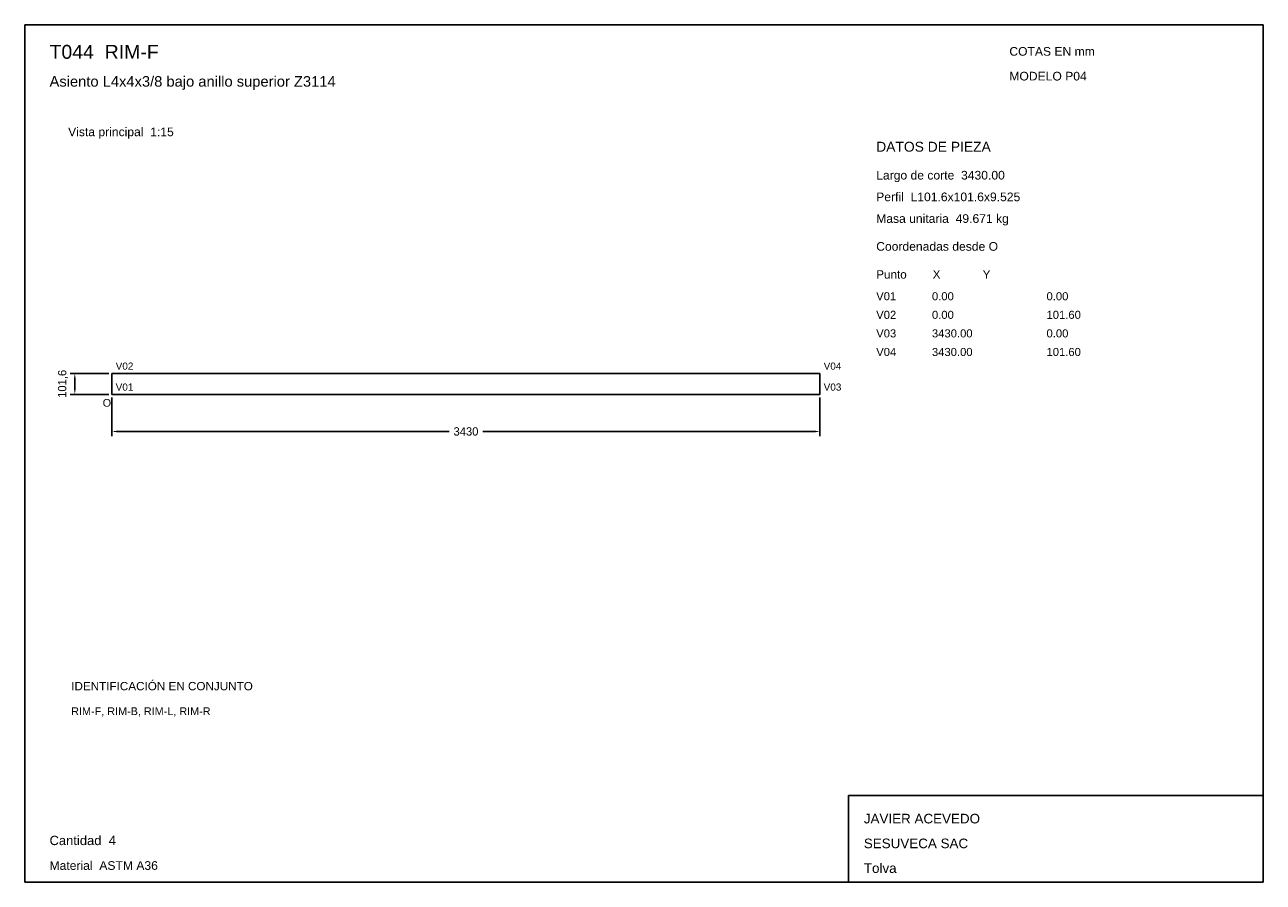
# Model space of a CAD drawing. Header units: millimetres. Extents: x 10 to 410, y 10 to 287.
import ezdxf

# ---------------------------------------------------------------- set-up
doc = ezdxf.new("R2010")
doc.units = ezdxf.units.MM
doc.styles.add('ARIAL', font='arial.ttf')
doc.dimstyles.get("Standard").update_dxf_attribs({"dimtxt": 2.5, "dimasz": 2.5, "dimexe": 1.25, "dimexo": 0.625, "dimtad": 1, "dimcen": 2.5, "dimazin": 3, "dimtfac": 1, "dimtmove": 0, "dimatfit": 3})

# ---------------------------------------------------------------- blocks, each defined once
blk = doc.blocks.new('_CLOSEDFILLED')
at = {"color": 0, "linetype": 'BYBLOCK'}
blk.add_solid([(-1, 0.16), (0, 0), (-1, -0.16)], dxfattribs=at)
blk = doc.blocks.new('*D1')
for p, q in [((38.17, 166.61), (38.17, 154.11)), ((266.83, 166.61), (266.83, 154.11)), ((40.17, 155.61), (147.1, 155.61)), ((157.9, 155.61), (264.83, 155.61))]:
    blk.add_line(p, q)
at = {"layer": 'Defpoints'}
for p in [(38.17, 167.61), (266.83, 167.61), (38.17, 155.61)]:
    blk.add_point(p, dxfattribs=at)
at = {"xscale": 2, "yscale": 2, "rotation": 180}
blk.add_blockref('_CLOSEDFILLED', (38.17, 155.61), dxfattribs=at)
at = {"xscale": 2, "yscale": 2}
blk.add_blockref('_CLOSEDFILLED', (266.83, 155.61), dxfattribs=at)
at = {"insert": (152.5, 155.61), "char_height": 2.7, "attachment_point": 5}
blk.add_mtext('3430', dxfattribs=at)

msp = doc.modelspace()

# ---------------------------------------------------------------- linework, layer by layer
for p, q in [((410, 287), (10, 287)), ((10, 287), (10, 10)), ((410, 10), (410, 287)), ((410, 38), (276, 38)), ((276, 38), (276, 10)), ((410, 10), (410, 38)), ((10, 10), (410, 10)), ((276, 10), (410, 10))]:
    msp.add_line(p, q)
for points in [[(38.16667, 174.38667), (266.83333, 174.38667), (266.83333, 174.38667)], [(38.16667, 174.38667), (38.16667, 167.61333), (38.16667, 167.61333)], [(266.83333, 174.38667), (266.83333, 167.61333), (266.83333, 167.61333)], [(38.16667, 167.61333), (266.83333, 167.61333), (266.83333, 167.61333)]]:
    msp.add_lwpolyline(points)

# ---------------------------------------------------------------- texts
at = {"style": 'ARIAL'}
for s, height, p in [('T044  RIM-F', 4.5, (18, 276)), ('COTAS EN mm', 2.8, (328, 277)), ('Asiento L4x4x3/8 bajo anillo superior Z3114', 3.4, (18, 267)), ('MODELO P04', 2.8, (328, 269)), ('Vista principal  1:15', 2.8, (24, 251)), ('DATOS DE PIEZA', 3.2, (285, 246)), ('Largo de corte  3430.00', 2.8, (285, 237)), ('Perfil  L101.6x101.6x9.525', 2.8, (285, 230)), ('Masa unitaria  49.671 kg', 2.8, (285, 223)), ('Coordenadas desde O', 2.8, (285, 214)), ('Punto        X             Y', 2.7, (285, 205)), ('V01', 2.6, (285, 198)), ('0.00', 2.6, (303, 198)), ('0.00', 2.6, (340, 198)), ('V02', 2.6, (285, 192)), ('0.00', 2.6, (303, 192)), ('101.60', 2.6, (340, 192)), ('V03', 2.6, (285, 186)), ('3430.00', 2.6, (303, 186)), ('0.00', 2.6, (340, 186)), ('V04', 2.6, (285, 180)), ('3430.00', 2.6, (303, 180)), ('101.60', 2.6, (340, 180)), ('V02', 2.3, (39.36667, 175.58667)), ('V04', 2.3, (268.03333, 175.58667)), ('V01', 2.3, (39.36667, 168.81333)), ('V03', 2.3, (268.03333, 168.81333)), ('O', 2.5, (35.16667, 163.61333)), ('IDENTIFICACIÓN EN CONJUNTO', 2.7, (25, 72)), ('RIM-F, RIM-B, RIM-L, RIM-R', 2.5, (25, 64)), ('JAVIER ACEVEDO', 3.1, (281, 29)), ('Cantidad  4', 3, (18, 22)), ('SESUVECA SAC', 3.1, (281, 21)), ('Material  ASTM A36', 2.8, (18, 14)), ('Tolva', 3.1, (281, 13))]:
    msp.add_text(s, height=height, dxfattribs=at).set_placement(p)

# ---------------------------------------------------------------- dimensions: what is measured, and where the dimension line sits
msp.add_linear_dim(base=(26.16667, 167.61333), p1=(38.16667, 167.61333), p2=(38.16667, 174.38667), angle=90, dimstyle='Standard', override={"dimtxt": 2.7, "dimasz": 2, "dimexe": 1.5, "dimexo": 1, "dimgap": 1, "dimdec": 2, "dimlfac": 15, "dimzin": 8}).render()
dim = msp.add_linear_dim(base=(38.16667, 155.61333), p1=(38.16667, 167.61333), p2=(266.83333, 167.61333), dimstyle='Standard', override={"dimtxt": 2.7, "dimasz": 2, "dimexe": 1.5, "dimexo": 1, "dimgap": 1, "dimdec": 2, "dimlfac": 15, "dimzin": 8})
dim.commit()
dim.dimension.update_dxf_attribs({"geometry": '*D1', "text_midpoint": (152.5, 155.61333)})

doc.saveas('drawing.dxf')
